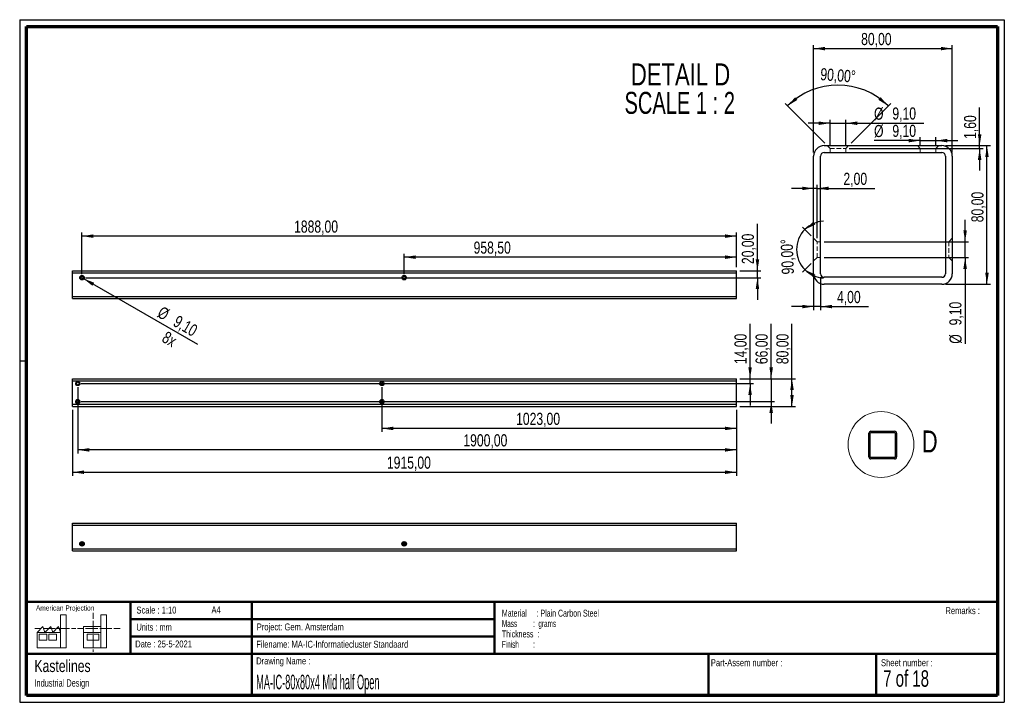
# Paper-space layout '80 Mid Open' of a CAD drawing. Header units: millimetres. Extents: x 7 to 291, y 7 to 204.
import ezdxf

# ---------------------------------------------------------------- set-up
doc = ezdxf.new("R2010")
doc.units = ezdxf.units.MM
doc.linetypes.add('HIDDEN', pattern=[1.905, 1.27, -0.635])
for name, color, linetype in [('BORDERS', 7, 'Continuous'), ('DRAWING', 7, 'Continuous'), ('TEXT_SHEET_FORMAT', 7, 'Continuous')]:
    doc.layers.add(name, color=color, linetype=linetype)
doc.styles.add('SLDTEXTSTYLE0', font='TXT', dxfattribs={"width": 0.7})
doc.styles.add('SLDTEXTSTYLE1', font='TXT', dxfattribs={"width": 0.75})
doc.styles.add('SLDTEXTSTYLE2', font='TXT', dxfattribs={"width": 0.678571})
doc.styles.add('SLDTEXTSTYLE4', font='TXT', dxfattribs={"width": 0.55})
doc.styles.add('SLDTEXTSTYLE5', font='TXT', dxfattribs={"width": 0.605})
doc.styles.add('SLDTEXTSTYLE6', font='TXT', dxfattribs={"width": 0.549})
doc.styles.add('SLDTEXTSTYLE7', font='TXT', dxfattribs={"width": 0.467045})
doc.styles.add('SLDTEXTSTYLE8', font='TXT', dxfattribs={"width": 0.681818})
doc.dimstyles.new('SLDDIMSTYLE11', dxfattribs={"dimtxt": 3.5, "dimasz": 3.302, "dimexe": 0, "dimexo": 0.0625, "dimgap": 0.875, "dimtad": 1, "dimdec": 4, "dimlfac": 2, "dimzin": 12, "dimdsep": 46, "dimtxsty": 'SLDTEXTSTYLE1', "dimsah": 1, "dimcen": 0.09, "dimazin": 3, "dimtfac": 1, "dimtofl": 0, "dimtmove": 0, "dimatfit": 3, "dimfxl": 1, "dimfrac": 2, "dimtolj": 1, "dimtzin": 12, "dimarcsym": 0})
doc.dimstyles.new('SLDDIMSTYLE4', dxfattribs={"dimtxt": 3.5, "dimasz": 3.302, "dimexe": 0, "dimexo": 0.0625, "dimgap": 0.875, "dimtad": 1, "dimlfac": 2, "dimrnd": 1e-09, "dimzin": 12, "dimdsep": 46, "dimtxsty": 'SLDTEXTSTYLE1', "dimsah": 1, "dimcen": 0.09, "dimadec": 0, "dimazin": 3, "dimtfac": 1, "dimtmove": 0, "dimatfit": 0, "dimfxl": 1, "dimfrac": 2, "dimtolj": 1, "dimtzin": 12, "dimarcsym": 0})
doc.dimstyles.new('SLDDIMSTYLE5', dxfattribs={"dimtxt": 3.5, "dimasz": 3.302, "dimexe": 0, "dimexo": 0.0625, "dimgap": 0.875, "dimtad": 1, "dimlfac": 2, "dimrnd": 1e-09, "dimzin": 12, "dimdsep": 46, "dimtxsty": 'SLDTEXTSTYLE1', "dimsah": 1, "dimcen": 0.09, "dimadec": 0, "dimazin": 3, "dimtfac": 1, "dimtofl": 0, "dimtmove": 0, "dimatfit": 3, "dimfxl": 1, "dimfrac": 2, "dimtolj": 1, "dimtzin": 12, "dimarcsym": 0})
doc.dimstyles.new('SLDDIMSTYLE7', dxfattribs={"dimtxt": 3.5, "dimasz": 3.302, "dimexe": 0, "dimexo": 0.0625, "dimgap": 0.875, "dimtad": 1, "dimlfac": 10, "dimrnd": 1e-09, "dimzin": 12, "dimdsep": 46, "dimtxsty": 'SLDTEXTSTYLE1', "dimblk1": 'NONE', "dimsah": 1, "dimcen": 0, "dimadec": 0, "dimazin": 3, "dimtfac": 1, "dimtmove": 0, "dimatfit": 3, "dimldrblk": 'NONE', "dimfxl": 1, "dimfrac": 2, "dimtolj": 1, "dimtzin": 12, "dimarcsym": 0})
doc.dimstyles.new('SLDDIMSTYLE8', dxfattribs={"dimtxt": 3.5, "dimasz": 3.302, "dimexe": 0, "dimexo": 0.0625, "dimgap": 0.875, "dimtad": 1, "dimlfac": 10, "dimrnd": 1e-09, "dimzin": 12, "dimdsep": 46, "dimtxsty": 'SLDTEXTSTYLE1', "dimsah": 1, "dimcen": 0.09, "dimadec": 0, "dimazin": 3, "dimtfac": 1, "dimtmove": 0, "dimatfit": 0, "dimfxl": 1, "dimfrac": 2, "dimtolj": 1, "dimtzin": 12, "dimarcsym": 0})
doc.dimstyles.new('SLDDIMSTYLE9', dxfattribs={"dimtxt": 3.5, "dimasz": 3.302, "dimexe": 0, "dimexo": 0.0625, "dimgap": 0.875, "dimtad": 1, "dimlfac": 10, "dimrnd": 1e-09, "dimzin": 12, "dimdsep": 46, "dimtxsty": 'SLDTEXTSTYLE1', "dimsah": 1, "dimcen": 0.09, "dimadec": 0, "dimazin": 3, "dimtfac": 1, "dimtofl": 0, "dimtmove": 0, "dimatfit": 3, "dimfxl": 1, "dimfrac": 2, "dimtolj": 1, "dimtzin": 12, "dimarcsym": 0})

# ---------------------------------------------------------------- blocks, each defined once
blk = doc.blocks.new('SW_NOTE_0_36')
at = {"layer": 'TEXT_SHEET_FORMAT', "color": 0, "char_height": 2, "attachment_point": 1}
for s, insert, style in [('Material     : Plain Carbon Steel', (0, 2.58), 'SLDTEXTSTYLE5'), ('Mass         :  grams', (0, -0.42), 'SLDTEXTSTYLE4'), ('Thickness  :', (0, -3.42), 'SLDTEXTSTYLE5'), ('Finish        :', (0, -6.42), 'SLDTEXTSTYLE6')]:
    blk.add_mtext(s, dxfattribs=dict(at, insert=insert, style=style))
blk = doc.blocks.new('SW_NOTE_0_37')
at = {"layer": 'DRAWING', "color": 0, "attachment_point": 1, "style": 'SLDTEXTSTYLE1'}
for s, insert, char_height in [('Kastelines', (0, 4.51), 3.5), ('Industrial Design', (0, -1.09), 2.1167)]:
    blk.add_mtext(s, dxfattribs=dict(at, insert=insert, char_height=char_height))
blk = doc.blocks.new('_D_54')
at = {"layer": 'DRAWING', "color": 7}
for p, q in [((21.83, 91.18), (21.83, 72.19)), ((213.33, 91.18), (213.33, 72.19)), ((21.83, 73.19), (213.33, 73.19))]:
    blk.add_line(p, q, dxfattribs=at)
for points in [[(21.83, 73.19), (25.13, 72.68), (25.13, 73.7)], [(213.33, 73.19), (210.03, 73.7), (210.03, 72.68)]]:
    blk.add_solid(points, dxfattribs=at)
at = {"layer": 'DRAWING', "color": 7, "insert": (112.49, 77.7), "char_height": 3.5, "attachment_point": 1, "style": 'SLDTEXTSTYLE1'}
blk.add_mtext('1915,00', dxfattribs=at)
blk = doc.blocks.new('_D_55')
at = {"layer": 'DRAWING', "color": 7}
for p, q in [((111.03, 97.78), (111.03, 84.82)), ((213.33, 91.18), (213.33, 84.82)), ((213.33, 85.82), (111.03, 85.82))]:
    blk.add_line(p, q, dxfattribs=at)
for points in [[(111.03, 85.82), (114.33, 85.32), (114.33, 86.33)], [(213.33, 85.82), (210.03, 86.33), (210.03, 85.32)]]:
    blk.add_solid(points, dxfattribs=at)
at = {"layer": 'DRAWING', "color": 7, "insert": (149.75, 90.34), "char_height": 3.5, "attachment_point": 1, "style": 'SLDTEXTSTYLE1'}
blk.add_mtext('1023,00', dxfattribs=at)
blk = doc.blocks.new('_D_56')
at = {"layer": 'DRAWING', "color": 7}
for p, q in [((23.33, 97.78), (23.33, 78.63)), ((213.33, 91.18), (213.33, 78.63)), ((213.33, 79.63), (23.33, 79.63))]:
    blk.add_line(p, q, dxfattribs=at)
for points in [[(23.33, 79.63), (26.63, 79.13), (26.63, 80.14)], [(213.33, 79.63), (210.03, 80.14), (210.03, 79.13)]]:
    blk.add_solid(points, dxfattribs=at)
at = {"layer": 'DRAWING', "color": 7, "insert": (134.54, 84.14), "char_height": 3.5, "attachment_point": 1, "style": 'SLDTEXTSTYLE1'}
blk.add_mtext('1900,00', dxfattribs=at)
blk = doc.blocks.new('_D_57')
at = {"layer": 'DRAWING', "color": 7}
for p, q in [((217.24, 100.18), (217.24, 116)), ((214.33, 100.18), (218.24, 100.18)), ((217.24, 98.78), (217.24, 100.18)), ((24.33, 98.78), (218.24, 98.78)), ((217.24, 98.78), (217.24, 92.43))]:
    blk.add_line(p, q, dxfattribs=at)
for points in [[(217.24, 100.18), (217.75, 103.49), (216.74, 103.49)], [(217.24, 98.78), (216.74, 95.48), (217.75, 95.48)]]:
    blk.add_solid(points, dxfattribs=at)
at = {"layer": 'DRAWING', "color": 7, "insert": (212.73, 104.37), "char_height": 3.5, "attachment_point": 1, "rotation": 90, "style": 'SLDTEXTSTYLE1'}
blk.add_mtext('14,00', dxfattribs=at)
blk = doc.blocks.new('_D_58')
at = {"layer": 'DRAWING', "color": 7}
for p, q in [((223.33, 100.18), (223.33, 116)), ((214.33, 100.18), (224.33, 100.18)), ((223.33, 100.18), (223.33, 93.58)), ((24.33, 93.58), (224.33, 93.58)), ((223.33, 93.58), (223.33, 87.23))]:
    blk.add_line(p, q, dxfattribs=at)
for points in [[(223.33, 100.18), (223.84, 103.49), (222.82, 103.49)], [(223.33, 93.58), (222.82, 90.28), (223.84, 90.28)]]:
    blk.add_solid(points, dxfattribs=at)
at = {"layer": 'DRAWING', "color": 7, "insert": (218.82, 104.37), "char_height": 3.5, "attachment_point": 1, "rotation": 90, "style": 'SLDTEXTSTYLE1'}
blk.add_mtext('66,00', dxfattribs=at)
blk = doc.blocks.new('_D_59')
at = {"layer": 'DRAWING', "color": 7}
for p, q in [((229.33, 100.18), (229.33, 116)), ((214.33, 100.18), (230.33, 100.18)), ((229.33, 92.18), (229.33, 100.18)), ((214.33, 92.18), (230.33, 92.18))]:
    blk.add_line(p, q, dxfattribs=at)
for points in [[(229.33, 100.18), (228.82, 96.88), (229.84, 96.88)], [(229.33, 92.18), (229.84, 95.49), (228.82, 95.49)]]:
    blk.add_solid(points, dxfattribs=at)
at = {"layer": 'DRAWING', "color": 7, "insert": (224.82, 104.37), "char_height": 3.5, "attachment_point": 1, "rotation": 90, "style": 'SLDTEXTSTYLE1'}
blk.add_mtext('80,00', dxfattribs=at)
blk = doc.blocks.new('_D_60')
at = {"layer": 'DRAWING', "color": 7}
for p, q in [((273.57, 167.44), (286.57, 167.44)), ((285.57, 127.44), (285.57, 167.44)), ((273.57, 127.44), (286.57, 127.44))]:
    blk.add_line(p, q, dxfattribs=at)
for points in [[(285.57, 167.44), (285.07, 164.13), (286.08, 164.13)], [(285.57, 127.44), (286.08, 130.74), (285.07, 130.74)]]:
    blk.add_solid(points, dxfattribs=at)
at = {"layer": 'DRAWING', "color": 7, "insert": (281.06, 145.33), "char_height": 3.5, "attachment_point": 1, "rotation": 90, "style": 'SLDTEXTSTYLE1'}
blk.add_mtext('80,00', dxfattribs=at)
blk = doc.blocks.new('_D_61')
at = {"layer": 'DRAWING', "color": 7}
for p, q in [((235.57, 165.44), (235.57, 196.44)), ((275.57, 165.44), (275.57, 196.44)), ((235.57, 195.44), (275.57, 195.44))]:
    blk.add_line(p, q, dxfattribs=at)
for points in [[(235.57, 195.44), (238.88, 194.93), (238.88, 195.94)], [(275.57, 195.44), (272.27, 195.94), (272.27, 194.93)]]:
    blk.add_solid(points, dxfattribs=at)
at = {"layer": 'DRAWING', "color": 7, "insert": (249.27, 199.95), "char_height": 3.5, "attachment_point": 1, "style": 'SLDTEXTSTYLE1'}
blk.add_mtext('80,00', dxfattribs=at)
blk = doc.blocks.new('_D_62')
at = {"layer": 'DRAWING', "color": 7}
for p, q in [((235.57, 129.44), (235.57, 119.99)), ((237.57, 129.44), (237.57, 119.99)), ((235.57, 120.99), (229.22, 120.99)), ((237.57, 120.99), (235.57, 120.99)), ((237.57, 120.99), (251.36, 120.99))]:
    blk.add_line(p, q, dxfattribs=at)
for points in [[(235.57, 120.99), (232.27, 121.5), (232.27, 120.48)], [(237.57, 120.99), (240.88, 120.48), (240.88, 121.5)]]:
    blk.add_solid(points, dxfattribs=at)
at = {"layer": 'DRAWING', "color": 7, "insert": (242.31, 125.5), "char_height": 3.5, "attachment_point": 1, "style": 'SLDTEXTSTYLE1'}
blk.add_mtext('4,00', dxfattribs=at)
blk = doc.blocks.new('_D_63')
at = {"layer": 'DRAWING', "color": 7}
for p, q in [((240.3, 173.9), (233.95, 173.9)), ((240.3, 167.64), (240.3, 174.9)), ((240.3, 173.9), (244.85, 173.9)), ((244.85, 167.64), (244.85, 174.9)), ((244.85, 173.9), (267.33, 173.9))]:
    blk.add_line(p, q, dxfattribs=at)
for points in [[(240.3, 173.9), (237, 174.41), (237, 173.39)], [(244.85, 173.9), (248.15, 173.39), (248.15, 174.41)]]:
    blk.add_solid(points, dxfattribs=at)
at = {"layer": 'DRAWING', "color": 7, "char_height": 3.5, "attachment_point": 1, "style": 'SLDTEXTSTYLE1'}
for s, insert in [('%%c', (253, 178.41)), ('9,10', (258.28, 178.47))]:
    blk.add_mtext(s, dxfattribs=dict(at, insert=insert))
blk = doc.blocks.new('_D_64')
at = {"layer": 'DRAWING', "color": 7}
for p, q in [((266.3, 168.89), (253, 168.89)), ((266.3, 167.64), (266.3, 169.89)), ((266.3, 168.89), (270.85, 168.89)), ((270.85, 167.64), (270.85, 169.89)), ((270.85, 168.89), (277.2, 168.89))]:
    blk.add_line(p, q, dxfattribs=at)
for points in [[(266.3, 168.89), (263, 169.4), (263, 168.38)], [(270.85, 168.89), (274.15, 168.38), (274.15, 169.4)]]:
    blk.add_solid(points, dxfattribs=at)
at = {"layer": 'DRAWING', "color": 7, "char_height": 3.5, "attachment_point": 1, "style": 'SLDTEXTSTYLE1'}
for s, insert in [('%%c', (253, 173.4)), ('9,10', (258.28, 173.46))]:
    blk.add_mtext(s, dxfattribs=dict(at, insert=insert))
blk = doc.blocks.new('_D_65')
at = {"layer": 'DRAWING', "color": 7}
for p, q in [((238.79, 168.14), (227.34, 179.59)), ((246.36, 168.14), (257.81, 179.59))]:
    blk.add_line(p, q, dxfattribs=at)
blk.add_arc((242.57, 164.36), 20.54, 45, 135, dxfattribs=at)
for points in [[(228.05, 178.89), (230.89, 180.64), (230.23, 181.41)], [(257.1, 178.89), (254.91, 181.41), (254.26, 180.64)]]:
    blk.add_solid(points, dxfattribs=at)
at = {"layer": 'DRAWING', "color": 7, "insert": (237.66, 189.84), "char_height": 3.5, "attachment_point": 1, "rotation": 355.8405, "style": 'SLDTEXTSTYLE1'}
blk.add_mtext('90,00°', dxfattribs=at)
blk = doc.blocks.new('_D_66')
at = {"layer": 'DRAWING', "color": 7}
for p, q in [((283.46, 167.44), (283.46, 178.43)), ((245.85, 166.64), (284.46, 166.64)), ((273.57, 167.44), (284.46, 167.44)), ((283.46, 166.64), (283.46, 167.44)), ((283.46, 166.64), (283.46, 160.29))]:
    blk.add_line(p, q, dxfattribs=at)
for points in [[(283.46, 167.44), (283.97, 170.74), (282.95, 170.74)], [(283.46, 166.64), (282.95, 163.33), (283.97, 163.33)]]:
    blk.add_solid(points, dxfattribs=at)
at = {"layer": 'DRAWING', "color": 7, "insert": (278.95, 169.37), "char_height": 3.5, "attachment_point": 1, "rotation": 90, "style": 'SLDTEXTSTYLE1'}
blk.add_mtext('1,60', dxfattribs=at)
blk = doc.blocks.new('_D_67')
at = {"layer": 'DRAWING', "color": 7}
for p, q in [((279.27, 139.71), (279.27, 146.06)), ((238.57, 139.71), (280.27, 139.71)), ((279.27, 135.16), (279.27, 139.71)), ((238.57, 135.16), (280.27, 135.16)), ((279.27, 135.16), (279.27, 110.27))]:
    blk.add_line(p, q, dxfattribs=at)
for points in [[(279.27, 139.71), (279.77, 143.01), (278.76, 143.01)], [(279.27, 135.16), (278.76, 131.86), (279.77, 131.86)]]:
    blk.add_solid(points, dxfattribs=at)
at = {"layer": 'DRAWING', "color": 7, "char_height": 3.5, "attachment_point": 1, "rotation": 90, "style": 'SLDTEXTSTYLE1'}
for s, insert in [('9,10', (274.7, 115.55)), ('%%c', (274.76, 110.27))]:
    blk.add_mtext(s, dxfattribs=dict(at, insert=insert))
blk = doc.blocks.new('_D_68')
at = {"layer": 'DRAWING', "color": 7}
for p, q in [((235.57, 155.09), (229.22, 155.09)), ((236.57, 155.09), (235.57, 155.09)), ((236.57, 140.71), (236.57, 156.09)), ((236.57, 155.09), (253.22, 155.09))]:
    blk.add_line(p, q, dxfattribs=at)
for points in [[(235.57, 155.09), (232.27, 155.6), (232.27, 154.59)], [(236.57, 155.09), (239.88, 154.59), (239.88, 155.6)]]:
    blk.add_solid(points, dxfattribs=at)
at = {"layer": 'DRAWING', "color": 7, "insert": (244.17, 159.61), "char_height": 3.5, "attachment_point": 1, "style": 'SLDTEXTSTYLE1'}
blk.add_mtext('2,00', dxfattribs=at)
blk = doc.blocks.new('_D_69')
at = {"layer": 'DRAWING', "color": 7}
for p, q in [((234.87, 141.42), (232.35, 143.94)), ((234.87, 133.45), (232.35, 130.93))]:
    blk.add_line(p, q, dxfattribs=at)
for start, end in [(93.2671, 135), (135, 225), (225, 266.7329)]:
    blk.add_arc((238.85, 137.44), 8.2, start, end, dxfattribs=at)
for points in [[(233.05, 143.23), (236.07, 144.66), (235.5, 145.5)], [(233.05, 131.64), (235.5, 129.37), (236.07, 130.21)]]:
    blk.add_solid(points, dxfattribs=at)
at = {"layer": 'DRAWING', "color": 7, "insert": (226.4, 130.21), "char_height": 3.5, "attachment_point": 1, "rotation": 92.1532, "style": 'SLDTEXTSTYLE1'}
blk.add_mtext('90,00°', dxfattribs=at)
blk = doc.blocks.new('SW_NOTE_0_38')
at = {"layer": 'DRAWING', "color": 0, "char_height": 6.35, "attachment_point": 2}
for s, insert, style in [('DETAIL D', (17.26, 8.19), 'SLDTEXTSTYLE1'), ('SCALE 1 : 2', (17.03, -0.03), 'SLDTEXTSTYLE8')]:
    blk.add_mtext(s, dxfattribs=dict(at, insert=insert, style=style))
blk = doc.blocks.new('_D_70')
at = {"layer": 'DRAWING', "color": 7}
for p, q in [((219.36, 131.32), (219.36, 144.89)), ((214.33, 131.32), (220.36, 131.32)), ((219.36, 129.32), (219.36, 131.32)), ((25.53, 129.32), (220.36, 129.32)), ((219.36, 129.32), (219.36, 122.97))]:
    blk.add_line(p, q, dxfattribs=at)
for points in [[(219.36, 131.32), (219.87, 134.62), (218.86, 134.62)], [(219.36, 129.32), (218.86, 126.02), (219.87, 126.02)]]:
    blk.add_solid(points, dxfattribs=at)
at = {"layer": 'DRAWING', "color": 7, "insert": (214.85, 133.25), "char_height": 3.5, "attachment_point": 1, "rotation": 90, "style": 'SLDTEXTSTYLE1'}
blk.add_mtext('20,00', dxfattribs=at)
blk = doc.blocks.new('_D_71')
at = {"layer": 'DRAWING', "color": 7}
for p, q in [((117.48, 130.32), (117.48, 136.25)), ((213.33, 135.25), (117.48, 135.25)), ((213.33, 132.32), (213.33, 136.25))]:
    blk.add_line(p, q, dxfattribs=at)
for points in [[(117.48, 135.25), (120.78, 134.74), (120.78, 135.76)], [(213.33, 135.25), (210.03, 135.76), (210.03, 134.74)]]:
    blk.add_solid(points, dxfattribs=at)
at = {"layer": 'DRAWING', "color": 7, "insert": (137.49, 139.76), "char_height": 3.5, "attachment_point": 1, "style": 'SLDTEXTSTYLE1'}
blk.add_mtext('958,50', dxfattribs=at)
blk = doc.blocks.new('_D_72')
at = {"layer": 'DRAWING', "color": 7}
for p, q in [((24.53, 130.32), (24.53, 142.32)), ((213.33, 132.32), (213.33, 142.32)), ((213.33, 141.32), (24.53, 141.32))]:
    blk.add_line(p, q, dxfattribs=at)
for points in [[(24.53, 141.32), (27.83, 140.81), (27.83, 141.83)], [(213.33, 141.32), (210.03, 141.83), (210.03, 140.81)]]:
    blk.add_solid(points, dxfattribs=at)
at = {"layer": 'DRAWING', "color": 7, "insert": (85.71, 145.83), "char_height": 3.5, "attachment_point": 1, "style": 'SLDTEXTSTYLE1'}
blk.add_mtext('1888,00', dxfattribs=at)
blk = doc.blocks.new('_D_73')
at = {"layer": 'DRAWING', "color": 7}
for q in [(24.14, 129.55), (57.83, 110.1)]:
    blk.add_line((24.93, 129.09), q, dxfattribs=at)
blk.add_solid([(24.93, 129.09), (27.53, 127), (28.04, 127.88)], dxfattribs=at)
at = {"layer": 'DRAWING', "color": 7, "char_height": 3.5, "attachment_point": 1, "rotation": 330, "style": 'SLDTEXTSTYLE1'}
for s, insert in [('%%c', (47.72, 121.25)), ('9,10', (52.31, 118.65)), ('8x', (49.05, 114.06))]:
    blk.add_mtext(s, dxfattribs=dict(at, insert=insert))
blk = doc.blocks.new('_None')
blk = doc.blocks.new('SW_CENTERMARKSYMBOL_5')
at = {"layer": 'DRAWING', "color": 0}
for p, q in [((-0.5, 0), (-0.705, 0)), ((0, 0), (-0.25, 0)), ((0, 0.5), (0, 0.705)), ((0, 0), (0, 0.25)), ((0, 0), (0, -0.25)), ((0, 0), (0.25, 0)), ((0.5, 0), (0.705, 0)), ((0, -0.5), (0, -0.705))]:
    blk.add_line(p, q, dxfattribs=at)
blk = doc.blocks.new('SW_CENTERMARKSYMBOL_6')
at = {"layer": 'DRAWING', "color": 0}
for p, q in [((-0.5, 0), (-0.705, 0)), ((0, 0), (-0.25, 0)), ((0, 0.5), (0, 0.705)), ((0, 0), (0, 0.25)), ((0, 0), (0, -0.25)), ((0, 0), (0.25, 0)), ((0.5, 0), (0.705, 0)), ((0, -0.5), (0, -0.705))]:
    blk.add_line(p, q, dxfattribs=at)

psp = doc.layouts.new('80 Mid Open')

# ---------------------------------------------------------------- linework, layer by layer
at = {"color": 7, "linetype": 'Continuous', "lineweight": 25}
for p, q in [((238.573937, 167.436317), (272.573939, 167.436317)), ((238.573937, 165.436317), (272.573939, 165.436317)), ((235.573939, 130.436317), (235.573939, 164.436319)), ((237.573939, 130.436317), (237.573939, 164.436319)), ((273.573937, 164.436319), (273.573937, 130.436317)), ((275.573938, 164.436319), (275.573938, 130.436317)), ((21.830995, 131.319809), (213.330995, 131.319809)), ((21.830995, 130.719809), (21.830995, 131.319809)), ((21.830995, 130.719809), (213.330995, 130.719809)), ((21.830995, 123.919809), (21.830995, 130.719809)), ((213.330995, 130.719809), (213.330995, 131.319809)), ((213.330995, 123.919809), (213.330995, 130.719809)), ((272.573939, 129.436318), (238.573937, 129.436318)), ((272.573939, 127.436318), (238.573937, 127.436318)), ((21.830995, 123.919809), (213.330995, 123.919809)), ((21.830995, 123.319809), (21.830995, 123.919809)), ((21.830995, 123.319809), (213.330995, 123.319809)), ((213.330995, 123.319809), (213.330995, 123.919809)), ((21.830995, 100.184938), (213.330995, 100.184938)), ((21.830995, 99.584938), (21.830995, 100.184938)), ((21.830995, 99.584938), (213.330995, 99.584938)), ((21.830995, 92.784938), (21.830995, 99.584938)), ((213.330995, 99.584938), (213.330995, 100.184938)), ((213.330995, 92.784938), (213.330995, 99.584938)), ((21.830995, 92.784938), (213.330995, 92.784938)), ((21.830995, 92.184938), (21.830995, 92.784938)), ((21.830995, 92.184938), (213.330995, 92.184938)), ((213.330995, 92.184938), (213.330995, 92.784938)), ((251.513638, 77.617876), (251.513638, 84.417876)), ((251.913638, 77.617876), (251.913638, 84.417876)), ((252.113638, 85.017876), (258.913638, 85.017876)), ((252.113638, 84.617876), (258.913638, 84.617876)), ((259.113638, 84.417876), (259.113638, 77.617876)), ((259.513638, 84.417876), (259.513638, 77.617876)), ((258.913638, 77.417876), (252.113638, 77.417876)), ((258.913638, 77.017876), (252.113638, 77.017876)), ((21.830995, 57.923717), (21.830995, 58.523717)), ((21.830995, 58.523717), (213.330995, 58.523717)), ((21.830995, 57.923717), (213.330995, 57.923717)), ((21.830995, 51.123717), (21.830995, 57.923717)), ((213.330995, 57.923717), (213.330995, 58.523717)), ((213.330995, 51.123717), (213.330995, 57.923717)), ((21.830995, 51.123717), (213.330995, 51.123717)), ((21.830995, 50.523717), (21.830995, 51.123717)), ((213.330995, 50.523717), (213.330995, 51.123717)), ((21.830995, 50.523717), (213.330995, 50.523717))]:
    psp.add_line(p, q, dxfattribs=at)
at = {"color": 7, "linetype": 'HIDDEN', "lineweight": 18}
for p, q in [((239.498938, 167.436317), (240.298938, 166.636319)), ((240.298938, 166.636319), (244.848938, 166.636319)), ((240.298938, 166.636319), (240.298938, 165.436317)), ((244.848938, 166.636319), (245.648938, 167.436317)), ((244.848938, 165.436317), (244.848938, 166.636319)), ((265.498938, 167.436317), (266.298938, 166.636319)), ((266.298938, 166.636319), (270.848938, 166.636319)), ((266.298938, 166.636319), (266.298938, 165.436317)), ((270.848938, 166.636319), (271.648938, 167.436317)), ((270.848938, 165.436317), (270.848938, 166.636319)), ((236.573939, 139.711318), (235.573939, 140.711317)), ((236.573939, 135.161318), (236.573939, 139.711318)), ((237.573939, 139.711318), (236.573939, 139.711318)), ((274.573937, 139.711318), (273.573937, 139.711318)), ((275.573938, 140.711317), (274.573937, 139.711318)), ((274.573937, 139.711318), (274.573937, 135.161318)), ((235.573939, 134.161317), (236.573939, 135.161318)), ((236.573939, 135.161318), (237.573939, 135.161318)), ((273.573937, 135.161318), (274.573937, 135.161318)), ((274.573937, 135.161318), (275.573938, 134.161317)), ((252.298638, 85.017876), (252.458638, 84.857876)), ((252.458638, 84.857876), (253.368638, 84.857876)), ((252.458638, 84.857876), (252.458638, 84.617876)), ((253.368638, 84.857876), (253.528638, 85.017876)), ((253.368638, 84.617876), (253.368638, 84.857876)), ((257.498638, 85.017876), (257.658638, 84.857876)), ((257.658638, 84.857876), (258.568638, 84.857876)), ((257.658638, 84.857876), (257.658638, 84.617876)), ((258.568638, 84.857876), (258.728638, 85.017876)), ((258.568638, 84.617876), (258.568638, 84.857876)), ((251.713638, 79.472876), (251.513638, 79.672876)), ((259.513638, 79.672876), (259.313638, 79.472876)), ((251.513638, 78.362876), (251.713638, 78.562876)), ((251.713638, 78.562876), (251.713638, 79.472876)), ((251.913638, 79.472876), (251.713638, 79.472876)), ((251.713638, 78.562876), (251.913638, 78.562876)), ((259.313638, 79.472876), (259.113638, 79.472876)), ((259.113638, 78.562876), (259.313638, 78.562876)), ((259.313638, 79.472876), (259.313638, 78.562876)), ((259.313638, 78.562876), (259.513638, 78.362876))]:
    psp.add_line(p, q, dxfattribs=at)
at = {"color": 7, "linetype": 'Continuous', "lineweight": 25}
for centre, radius in [((24.530995, 129.319809), 0.655), ((24.530995, 129.319809), 0.455), ((117.480995, 129.319809), 0.655), ((117.480995, 129.319809), 0.455), ((23.330995, 98.784938), 0.615), ((23.330995, 98.784938), 0.455), ((111.030995, 98.784938), 0.615), ((111.030995, 98.784938), 0.455), ((23.330995, 93.584938), 0.615), ((23.330995, 93.584938), 0.455), ((111.030995, 93.584938), 0.615), ((111.030995, 93.584938), 0.455), ((24.530995, 52.523717), 0.655), ((24.530995, 52.523717), 0.455), ((117.480995, 52.523717), 0.655), ((117.480995, 52.523717), 0.455)]:
    psp.add_circle(centre, radius, dxfattribs=at)
at = {"color": 7, "linetype": 'Continuous', "lineweight": 18}
psp.add_circle((255.00839, 81.196584), 9.494008, dxfattribs=at)
at = {"color": 7, "linetype": 'Continuous', "lineweight": 25}
for centre, radius, start, end in [((238.573935, 164.436321), 2.999997, 89.99995956, 180.00004044), ((238.573933, 164.436322), 0.999995, 89.9997878, 180.0002122), ((272.573941, 164.436321), 2.999997, 359.99995956, 90.00004044), ((272.573943, 164.436322), 0.999995, 359.9997878, 90.0002122), ((238.573935, 130.436315), 2.999997, 179.99995956, 270.00004044), ((238.573933, 130.436313), 0.999995, 179.9997878, 270.0002122), ((272.573943, 130.436313), 0.999995, 269.9997878, 0.0002122), ((272.573941, 130.436315), 2.999997, 269.99995956, 0.00004044), ((252.113638, 84.417876), 0.6, 90, 180), ((252.113638, 84.417876), 0.2, 90, 180), ((258.913638, 84.417876), 0.6, 0, 90), ((258.913638, 84.417876), 0.2, 0, 90), ((252.113638, 77.617876), 0.6, 180, 270), ((252.113638, 77.617876), 0.2, 180, 270), ((258.913638, 77.617876), 0.2, 270, 0), ((258.913638, 77.617876), 0.6, 270, 0)]:
    psp.add_arc(centre, radius, start, end, dxfattribs=at)
at = {"layer": 'BORDERS', "lineweight": 70}
for p, q in [((8.569641, 8.783909), (8.569641, 201.783909)), ((8.569641, 201.783909), (288.569641, 201.783909)), ((288.569641, 201.783909), (288.569641, 8.783909)), ((288.569641, 8.783909), (8.569641, 8.783909))]:
    psp.add_line(p, q, dxfattribs=at)
at = {"layer": 'BORDERS', "lineweight": 50}
for p, q in [((8.569641, 35.783909), (288.569641, 35.783909)), ((38.569641, 35.783909), (38.569641, 20.783909)), ((73.569641, 35.783909), (73.569641, 8.783909)), ((143.569641, 35.783909), (143.569641, 20.783909)), ((38.569641, 30.783909), (143.569641, 30.783909)), ((38.569641, 25.783909), (143.569641, 25.783909)), ((8.569641, 20.783909), (288.569641, 20.783909)), ((205.222477, 8.783909), (205.222477, 20.783909)), ((253.650911, 8.783909), (253.650911, 20.783909))]:
    psp.add_line(p, q, dxfattribs=at)
at = {"layer": 'TEXT_SHEET_FORMAT'}
for p, q in [((6.569641, 203.783909), (290.569641, 203.783909)), ((6.569641, 203.783909), (6.569641, 6.783909)), ((290.569641, 203.783909), (290.569641, 6.783909)), ((6.569641, 105.283909), (8.621537, 105.283909)), ((6.569641, 6.783909), (290.569641, 6.783909))]:
    psp.add_line(p, q, dxfattribs=at)
at = {"layer": 'TEXT_SHEET_FORMAT', "color": 7, "linetype": 'Continuous', "lineweight": 18}
for p, q in [((18.320827, 26.971098), (18.320827, 32.036143)), ((18.320827, 32.036143), (20.002717, 32.036143)), ((20.002717, 32.036143), (20.002717, 22.470411)), ((27.732829, 32.596011), (27.732829, 30.83891)), ((31.654195, 32.031732), (29.972304, 32.031732)), ((29.972304, 32.031732), (29.972304, 22.466)), ((31.654195, 26.966766), (31.654195, 32.031732)), ((11.593265, 26.971098), (13.275156, 28.659446)), ((13.275156, 28.659446), (13.837466, 26.971098)), ((13.837466, 26.971098), (15.519356, 28.659446)), ((15.519356, 28.659446), (16.081352, 26.971098)), ((16.081352, 26.971098), (17.763242, 28.659446)), ((17.763242, 28.659446), (18.320827, 26.971098)), ((24.926633, 28.655036), (24.926633, 26.966766)), ((24.926633, 28.655036), (29.972304, 28.655036)), ((27.732829, 30.251635), (27.732829, 28.489887)), ((27.732829, 28.489887), (27.732829, 26.728218)), ((10.980867, 28.099735), (12.735999, 28.099735)), ((18.320827, 26.971098), (11.593265, 26.971098)), ((11.593265, 26.971098), (11.593265, 22.470411)), ((12.155576, 26.411465), (14.399461, 26.411465)), ((12.155576, 24.723117), (12.155576, 26.411465)), ((13.320991, 28.099735), (15.075966, 28.099735)), ((14.399461, 26.411465), (14.399461, 24.723117)), ((14.957046, 26.411465), (17.201247, 26.411465)), ((14.957046, 24.723117), (14.957046, 26.411465)), ((15.075966, 28.099735), (16.830941, 28.099735)), ((17.201247, 26.411465), (17.201247, 24.723117)), ((17.415933, 28.099735), (19.171065, 28.099735)), ((18.320827, 26.971098), (18.320827, 22.470411)), ((19.171065, 28.099735), (20.92604, 28.099735)), ((21.511032, 28.099735), (22.808913, 28.099735)), ((23.244743, 28.095324), (24.995229, 28.095324)), ((24.926633, 26.966766), (29.972304, 26.966766)), ((24.926633, 26.966766), (24.926633, 22.466)), ((25.580221, 28.095324), (27.335195, 28.095324)), ((26.050939, 26.407055), (29.41472, 26.407055)), ((26.050939, 24.718707), (26.050939, 26.407055)), ((27.335195, 28.095324), (29.090249, 28.095324)), ((27.732829, 26.140863), (27.732829, 24.379273)), ((29.41472, 26.407055), (29.41472, 24.718707)), ((29.675241, 28.095324), (31.430295, 28.095324)), ((31.430295, 28.095324), (33.18527, 28.095324)), ((31.654195, 26.966766), (31.654195, 22.466)), ((33.770261, 28.095324), (35.525236, 28.095324)), ((14.399461, 24.723117), (12.155576, 24.723117)), ((17.201247, 24.723117), (14.957046, 24.723117)), ((29.41472, 24.718707), (26.050939, 24.718707)), ((27.732829, 24.379273), (27.732829, 22.617525)), ((11.593265, 22.470411), (18.320827, 22.470411)), ((18.320827, 22.470411), (20.002717, 22.470411)), ((24.926633, 22.466), (31.654195, 22.466)), ((27.732829, 22.030171), (27.732829, 21.34201))]:
    psp.add_line(p, q, dxfattribs=at)

# ---------------------------------------------------------------- block references
at = {"layer": 'DRAWING'}
for name, p in [('SW_NOTE_0_38', (179.921864, 182.986629)), ('SW_NOTE_0_37', (10.826503, 14.510992))]:
    psp.add_blockref(name, p, dxfattribs=at)
at = {"layer": 'DRAWING', "color": 7}
for name, p in [('SW_CENTERMARKSYMBOL_6', (24.530995, 52.523717)), ('SW_CENTERMARKSYMBOL_5', (117.480995, 52.523717))]:
    psp.add_blockref(name, p, dxfattribs=at)
at = {"layer": 'TEXT_SHEET_FORMAT', "color": 218}
psp.add_blockref('SW_NOTE_0_36', (145.652628, 30.930942), dxfattribs=at)

# ---------------------------------------------------------------- texts
at = {"color": 7, "linetype": 'Continuous', "lineweight": 18, "insert": (266.74704, 85.232585), "char_height": 6.35, "attachment_point": 1, "style": 'SLDTEXTSTYLE1'}
psp.add_mtext('D', dxfattribs=at)
at = {"layer": 'TEXT_SHEET_FORMAT', "attachment_point": 1}
for s, insert, char_height, style in [('American Projection', (11.277178, 34.755658), 1.5, 'SLDTEXTSTYLE1'), ('Scale : 1:10', (40.245387, 34.408225), 2, 'SLDTEXTSTYLE1'), ('A4', (61.890556, 34.486219), 2, 'SLDTEXTSTYLE1'), ('Remarks :', (273.595551, 34.235841), 2, 'SLDTEXTSTYLE1'), ('Units : mm', (40.239331, 29.476127), 2, 'SLDTEXTSTYLE0'), ('Project: Gem. Amsterdam', (74.95639, 29.538044), 2, 'SLDTEXTSTYLE1'), ('Date : 25-5-2021', (39.886543, 24.621763), 2, 'SLDTEXTSTYLE1'), ('Filename: MA-IC-Informatiecluster Standaard', (74.797688, 24.531301), 2, 'SLDTEXTSTYLE1'), ('Drawing Name :', (74.780305, 19.736533), 2, 'SLDTEXTSTYLE1'), ('Part-Assem number :', (205.926583, 19.21038), 2, 'SLDTEXTSTYLE1'), ('Sheet number :', (255.011235, 19.21038), 2, 'SLDTEXTSTYLE1'), ('7 of 18', (255.634284, 16.03963), 4.7625, 'SLDTEXTSTYLE2')]:
    psp.add_mtext(s, dxfattribs=dict(at, insert=insert, char_height=char_height, style=style))
at = {"layer": 'TEXT_SHEET_FORMAT', "color": 218, "insert": (74.780305, 14.761674), "char_height": 4.23333333, "attachment_point": 1, "style": 'SLDTEXTSTYLE7'}
psp.add_mtext('MA-IC-80x80x4 Mid half Open', dxfattribs=at)

# ---------------------------------------------------------------- dimensions: what is measured, and where the dimension line sits
at = {"layer": 'DRAWING', "color": 7}
for base, p1, p2, dimstyle, picture, middle in [((275.573938, 195.436318), (235.573938, 164.436318), (275.573938, 164.436318), 'SLDDIMSTYLE5', '_D_61', (255.088029, 195.436318)), ((235.573938, 155.093921), (236.573938, 139.711318), (235.573938, 164.436318), 'SLDDIMSTYLE4', '_D_68', (248.695584, 155.093921)), ((24.530995, 141.319809), (213.330995, 131.319809), (24.530995, 129.319809), 'SLDDIMSTYLE9', '_D_72', (94.114628, 141.319809)), ((117.480995, 135.247331), (213.330995, 131.319809), (117.480995, 129.319809), 'SLDDIMSTYLE9', '_D_71', (144.596926, 135.247331)), ((235.573938, 120.991041), (237.573938, 130.436318), (235.573938, 130.436318), 'SLDDIMSTYLE4', '_D_62', (246.833611, 120.991041)), ((23.330995, 79.633222), (213.330995, 92.184938), (23.330995, 98.784938), 'SLDDIMSTYLE9', '_D_56', (142.943132, 79.633222)), ((111.030995, 85.824151), (213.330995, 92.184938), (111.030995, 98.784938), 'SLDDIMSTYLE9', '_D_55', (158.156155, 85.824151)), ((213.330995, 73.19009), (21.830995, 92.184938), (213.330995, 92.184938), 'SLDDIMSTYLE9', '_D_54', (120.891111, 73.19009))]:
    dim = psp.add_linear_dim(base=base, p1=p1, p2=p2, dimstyle=dimstyle, dxfattribs=at)
    dim.commit()
    dim.dimension.update_dxf_attribs({"geometry": picture, "text_midpoint": middle, "dimtype": 160})
for base, line1, line2, picture, middle in [((242.573938, 184.901637), ((244.848938, 166.636318), (245.648938, 167.436318)), ((239.498938, 167.436318), (240.298938, 166.636318)), '_D_65', (244.063807, 184.847532)), ((230.651763, 137.436318), ((235.573938, 134.161318), (236.573938, 135.161318)), ((236.573938, 139.711318), (235.573938, 140.711318)), '_D_69', (230.657551, 137.12833))]:
    dim = psp.add_angular_dim_2l(base=base, line1=line1, line2=line2, dimstyle='SLDDIMSTYLE11', dxfattribs=at)
    dim.commit()
    dim.dimension.update_dxf_attribs({"geometry": picture, "text_midpoint": middle, "dimtype": 162})
for base, p1, p2, dimstyle, picture, middle in [((283.459041, 167.436318), (244.848938, 166.636318), (272.573938, 167.436318), 'SLDDIMSTYLE4', '_D_66', (283.459041, 173.899864)), ((285.573938, 167.436318), (272.573938, 127.436318), (272.573938, 167.436318), 'SLDDIMSTYLE5', '_D_60', (285.573938, 151.151751)), ((219.364268, 131.319809), (24.530995, 129.319809), (213.330995, 131.319809), 'SLDDIMSTYLE8', '_D_70', (219.364268, 139.071748)), ((217.243708, 100.184938), (23.330995, 98.784938), (213.330995, 100.184938), 'SLDDIMSTYLE8', '_D_57', (217.243708, 110.184938)), ((223.330995, 93.584938), (213.330995, 100.184938), (23.330995, 93.584938), 'SLDDIMSTYLE8', '_D_58', (223.330995, 110.184938)), ((229.330995, 100.184938), (213.330995, 92.184938), (213.330995, 100.184938), 'SLDDIMSTYLE9', '_D_59', (229.330995, 110.184938))]:
    dim = psp.add_linear_dim(base=base, p1=p1, p2=p2, angle=90, dimstyle=dimstyle, dxfattribs=at)
    dim.commit()
    dim.dimension.update_dxf_attribs({"geometry": picture, "text_midpoint": middle, "dimtype": 160})
for base, p1, p2, picture, middle in [((244.848938, 173.899864), (240.298938, 166.636318), (244.848938, 166.636318), '_D_63', (260.162884, 173.899864)), ((270.848938, 168.891653), (266.298938, 166.636318), (270.848938, 166.636318), '_D_64', (260.162884, 168.891653))]:
    dim = psp.add_linear_dim(base=base, p1=p1, p2=p2, text='%%c<>', dimstyle='SLDDIMSTYLE4', dxfattribs=at)
    dim.commit()
    dim.dimension.update_dxf_attribs({"geometry": picture, "text_midpoint": middle, "dimtype": 160})
dim = psp.add_linear_dim(base=(279.266744, 139.711318), p1=(237.573938, 135.161318), p2=(237.573938, 139.711318), angle=90, text='%%c<>', dimstyle='SLDDIMSTYLE4', dxfattribs=at)
dim.commit()
dim.dimension.update_dxf_attribs({"geometry": '_D_67', "text_midpoint": (279.266744, 117.436318), "dimtype": 160})
dim = psp.add_diameter_dim_2p(p1=(24.136953, 129.547309), p2=(24.925037, 129.092309), dimstyle='SLDDIMSTYLE7', dxfattribs=at)
dim.commit()
dim.dimension.update_dxf_attribs({"geometry": '_D_73', "text_midpoint": (51.620345, 113.679781), "dimtype": 163})

doc.saveas('drawing.dxf')
